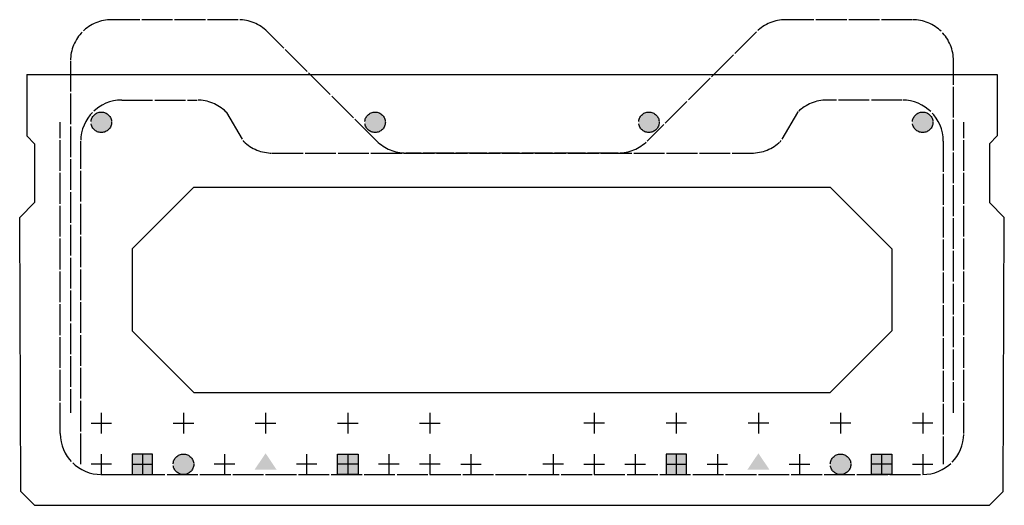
# Model space of a CAD drawing. Header units: inches. Extents: x 0 to 632, y 178 to 481.
# Tile 1 of 3: x 0 to 48, y 300 to 324. Entities that reach past the tile are written whole.
import ezdxf

# ---------------------------------------------------------------- set-up
doc = ezdxf.new("R2010")
doc.units = ezdxf.units.IN
doc.header["$MEASUREMENT"] = 0
doc.linetypes.add('brebarpr', pattern=[1.5625, 1.5, -0.0625])
for name, color, linetype in [('BR_P_Beam_Object', 7, 'Continuous'), ('BR_P_Beam_Reinforcing', 30, 'brebarpr'), ('BR_P_Prestress_Object', 3, 'Continuous')]:
    doc.layers.add(name, color=color, linetype=linetype)

msp = doc.modelspace()

# ---------------------------------------------------------------- hatches: boundary and pattern name
at = {"layer": 'BR_P_Beam_Reinforcing'}
h = msp.add_hatch(color=256, dxfattribs=at)
h.dxf.hatch_style = 1
h.paths.add_polyline_path([(3.471, 318.503, 1), (4.471, 318.503, 1)])
h = msp.add_hatch(color=256, dxfattribs=at)
h.dxf.hatch_style = 1
h.paths.add_polyline_path([(16.804, 318.503, 1), (17.804, 318.503, 1)])
h = msp.add_hatch(color=256, dxfattribs=at)
h.dxf.hatch_style = 1
h.paths.add_polyline_path([(30.137, 318.503, 1), (31.137, 318.503, 1)])
h = msp.add_hatch(color=256, dxfattribs=at)
h.dxf.hatch_style = 1
h.paths.add_polyline_path([(43.471, 318.503, 1), (44.471, 318.503, 1)])
h = msp.add_hatch(color=256, dxfattribs=at)
h.dxf.hatch_style = 1
h.paths.add_polyline_path([(7.471, 301.835, 1), (8.471, 301.835, 1)])
h = msp.add_hatch(color=256, dxfattribs=at)
h.dxf.hatch_style = 1
h.paths.add_polyline_path([(39.471, 301.835, 1), (40.471, 301.835, 1)])
at = {"layer": 'BR_P_Prestress_Object'}
h = msp.add_hatch(color=256, dxfattribs=at)
h.dxf.hatch_style = 1
h.paths.add_polyline_path([(5.971, 302.335), (5.471, 302.335), (5.471, 301.335), (5.971, 301.335), (6.471, 301.335), (6.471, 302.335)])
h = msp.add_hatch(color=256, dxfattribs=at)
h.dxf.hatch_style = 1
h.paths.add_polyline_path([(11.971, 302.369), (12.511, 301.568), (11.971, 301.568), (11.43, 301.568)])
h = msp.add_hatch(color=256, dxfattribs=at)
h.dxf.hatch_style = 1
h.paths.add_polyline_path([(15.471, 302.335), (15.471, 301.335), (15.971, 301.335), (16.471, 301.335), (16.471, 302.335), (15.971, 302.335)])
h = msp.add_hatch(color=256, dxfattribs=at)
h.dxf.hatch_style = 1
h.paths.add_polyline_path([(31.971, 302.335), (31.471, 302.335), (31.471, 301.335), (31.971, 301.335), (32.471, 301.335), (32.471, 302.335)])
h = msp.add_hatch(color=256, dxfattribs=at)
h.dxf.hatch_style = 1
h.paths.add_polyline_path([(35.971, 302.369), (35.43, 301.568), (35.971, 301.568), (36.511, 301.568)])
h = msp.add_hatch(color=256, dxfattribs=at)
h.dxf.hatch_style = 1
h.paths.add_polyline_path([(41.471, 302.335), (41.471, 301.335), (41.971, 301.335), (42.471, 301.335), (42.471, 302.335), (41.971, 302.335)])

# ---------------------------------------------------------------- linework, layer by layer
at = {"layer": 'BR_P_Beam_Object'}
for p, q in [((0.346, 320.835), (47.596, 320.835)), ((0.346, 320.835), (0.346, 317.835)), ((47.596, 320.835), (47.596, 317.835)), ((0.346, 317.835), (0.721, 317.46)), ((0.721, 317.46), (0.721, 314.585)), ((47.596, 317.835), (47.221, 317.46)), ((47.221, 317.46), (47.221, 314.585)), ((5.471, 312.335), (8.471, 315.335)), ((8.471, 315.335), (39.471, 315.335)), ((42.471, 312.335), (39.471, 315.335)), ((0.721, 314.585), (-0.004, 313.86)), ((47.221, 314.585), (47.945, 313.86)), ((0.053, 300.503), (-0.004, 313.86)), ((47.889, 300.503), (47.945, 313.86)), ((5.471, 312.335), (5.471, 308.335)), ((42.471, 312.335), (42.471, 308.335)), ((5.471, 308.335), (8.471, 305.335)), ((39.471, 305.335), (42.471, 308.335)), ((8.471, 305.335), (39.471, 305.335)), ((0.053, 300.503), (0.721, 299.835)), ((47.221, 299.835), (47.889, 300.503)), ((0.721, 299.835), (47.221, 299.835))]:
    msp.add_line(p, q, dxfattribs=at)
at = {"layer": 'BR_P_Beam_Reinforcing'}
for p, q in [((4.971, 319.586), (8.642, 319.586)), ((42.971, 319.586), (39.299, 319.586)), ((10.07, 318.978), (10.871, 317.611)), ((37.871, 318.978), (37.07, 317.611)), ((1.971, 303.335), (1.971, 318.503)), ((45.971, 303.335), (45.971, 318.503)), ((2.971, 301.835), (2.971, 317.586)), ((44.971, 317.586), (44.971, 301.835)), ((12.299, 317.003), (35.642, 317.003)), ((3.971, 301.335), (43.971, 301.335))]:
    msp.add_line(p, q, dxfattribs=at)
msp.add_lwpolyline([(45.471, 304.335), (45.471, 321.503, 0.414214), (43.471, 323.503), (37.299, 323.503, 0.198912), (35.885, 322.917), (30.556, 317.589, -0.198912), (29.142, 317.003), (18.799, 317.003, -0.198912), (17.385, 317.589), (12.056, 322.917, 0.198912), (10.642, 323.503), (4.471, 323.503, 0.414214), (2.471, 321.503), (2.471, 304.335)], format="xyb", dxfattribs=at)
for centre in [(3.971, 318.503), (17.304, 318.503), (30.637, 318.503), (43.971, 318.503), (7.971, 301.835), (39.971, 301.835)]:
    msp.add_circle(centre, 0.5, dxfattribs=at)
for centre, radius, start, end in [((4.971, 317.586), 2, 90, 180), ((8.642, 317.586), 2, 45.794, 90), ((39.299, 317.586), 2, 90, 134.206), ((42.971, 317.586), 2, 0, 90), ((9.897, 318.876), 0.2, 30.4068, 45.794), ((38.044, 318.876), 0.2, 134.206, 149.5932), ((11.044, 317.713), 0.2, 210.4068, 225.794), ((12.299, 319.003), 2, 225.794, 270), ((35.642, 319.003), 2, 270, 314.206), ((36.897, 317.713), 0.2, 314.206, 329.5932), ((3.971, 303.335), 2, 180, 270), ((3.971, 303.335), 2, 180, 270), ((43.971, 303.335), 2, 270, 0), ((43.971, 303.335), 2, 270, 0)]:
    msp.add_arc(centre, radius, start, end, dxfattribs=at)
at = {"layer": 'BR_P_Prestress_Object'}
for p, q in [((3.971, 304.335), (3.971, 303.335)), ((7.971, 304.335), (7.971, 303.335)), ((11.971, 304.335), (11.971, 303.335)), ((15.971, 304.335), (15.971, 303.335)), ((19.971, 304.335), (19.971, 303.335)), ((27.971, 304.335), (27.971, 303.335)), ((31.971, 304.335), (31.971, 303.335)), ((35.971, 304.335), (35.971, 303.335)), ((39.971, 304.335), (39.971, 303.335)), ((43.971, 304.335), (43.971, 303.335)), ((3.471, 303.835), (4.471, 303.835)), ((7.471, 303.835), (8.471, 303.835)), ((11.471, 303.835), (12.471, 303.835)), ((15.471, 303.835), (16.471, 303.835)), ((19.471, 303.835), (20.471, 303.835)), ((28.471, 303.835), (27.471, 303.835)), ((32.471, 303.835), (31.471, 303.835)), ((36.471, 303.835), (35.471, 303.835)), ((40.471, 303.835), (39.471, 303.835)), ((44.471, 303.835), (43.471, 303.835)), ((3.971, 302.335), (3.971, 301.335)), ((5.971, 302.335), (5.971, 301.335)), ((9.971, 302.335), (9.971, 301.335)), ((13.971, 302.335), (13.971, 301.335)), ((15.971, 302.335), (15.971, 301.335)), ((17.971, 302.335), (17.971, 301.335)), ((19.971, 302.335), (19.971, 301.335)), ((21.971, 302.335), (21.971, 301.335)), ((25.971, 302.335), (25.971, 301.335)), ((27.971, 302.335), (27.971, 301.335)), ((29.971, 302.335), (29.971, 301.335)), ((31.971, 302.335), (31.971, 301.335)), ((33.971, 302.335), (33.971, 301.335)), ((37.971, 302.335), (37.971, 301.335)), ((41.971, 302.335), (41.971, 301.335)), ((43.971, 302.335), (43.971, 301.335)), ((4.471, 301.835), (3.471, 301.835)), ((5.471, 301.835), (6.471, 301.835)), ((10.471, 301.835), (9.471, 301.835)), ((14.471, 301.835), (13.471, 301.835)), ((16.471, 301.835), (15.471, 301.835)), ((18.471, 301.835), (17.471, 301.835)), ((20.471, 301.835), (19.471, 301.835)), ((21.471, 301.835), (22.471, 301.835)), ((26.471, 301.835), (25.471, 301.835)), ((27.471, 301.835), (28.471, 301.835)), ((29.471, 301.835), (30.471, 301.835)), ((31.471, 301.835), (32.471, 301.835)), ((33.471, 301.835), (34.471, 301.835)), ((37.471, 301.835), (38.471, 301.835)), ((42.471, 301.835), (41.471, 301.835)), ((43.471, 301.835), (44.471, 301.835))]:
    msp.add_line(p, q, dxfattribs=at)
for points in [[(5.971, 302.335), (5.471, 302.335), (5.471, 301.335), (5.971, 301.335), (6.471, 301.335), (6.471, 302.335)], [(15.971, 302.335), (16.471, 302.335), (16.471, 301.335), (15.971, 301.335), (15.471, 301.335), (15.471, 302.335)], [(31.971, 302.335), (31.471, 302.335), (31.471, 301.335), (31.971, 301.335), (32.471, 301.335), (32.471, 302.335)], [(41.971, 302.335), (42.471, 302.335), (42.471, 301.335), (41.971, 301.335), (41.471, 301.335), (41.471, 302.335)]]:
    msp.add_lwpolyline(points, close=True, dxfattribs=at)

doc.saveas('drawing.dxf')
